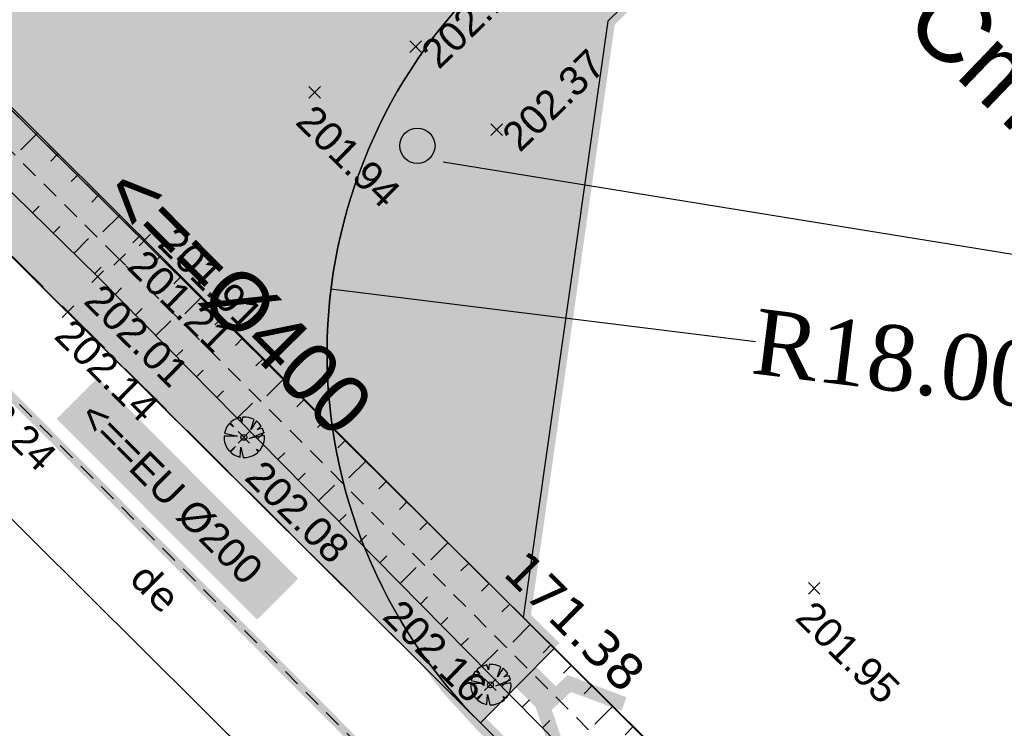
# Model space of a CAD drawing. Extents: x 1616800 to 1632437, y 2248456 to 2251974.
# Tile 48 of 256: x 1617533 to 1617567, y 2251559 to 2251583. Entities that reach past the tile are written whole.
import ezdxf
from ezdxf.enums import TextEntityAlignment as Align

# ---------------------------------------------------------------- set-up
doc = ezdxf.new("R2010")
doc.units = 0
doc.header["$LTSCALE"] = 2
doc.header["$PDMODE"] = 3
doc.header["$PDSIZE"] = 0.2
for name, pattern in [('AXES', [50.8, 31.75, -6.35, 6.35, -6.35]), ('CACHE2', [4.7625, 3.175, -1.5875]), ('CHEMIN', [1.5, 1, -0.5]), ('CONTINU', [0]), ('FOSSE', [0.5, 0.3, -0.2])]:
    doc.linetypes.add(name, pattern=pattern)
doc.layers.get('0').update_dxf_attribs({"linetype": 'CONTINUOUS'})
doc.layers.get('Defpoints').update_dxf_attribs({"linetype": 'CONTINUOUS'})
doc.layers.add('-1-PAP-SURFACES-VOIRIE', color=1, linetype='CONTINUOUS', plot=False)
for name, color, linetype in [('01-PAP- BORDURE AGGLOS', 30, 'CONTINUOUS'), ('01-PAP- BORDURE CAN CS1 ET PANNEAU SIGNAL', 5, 'CONTINUOUS'), ('01-PAP- BORDURE T2', 1, 'CONTINUOUS'), ('01-PAP- NIVELLEMENT', 7, 'CONTINUOUS'), ('01-PAP- REVET EV', 93, 'CONTINUOUS'), ('01-PAP- REVET VOIE', 253, 'CONTINUOUS'), ('01-PAP-COTATION', 5, 'CONTINUOUS'), ('01-PAP-FILAIRE VOIE', 7, 'CONTINUOUS'), ('01-PAP-MARQUAGE AU SOL', 255, 'CONTINUOUS'), ('02-PAP-EP PROJET', 3, 'CONTINUOUS'), ('02-PAP-EP TEXTE POUR 2000°', 3, 'CONTINUOUS'), ('03-PAP-EU PROJET CANA', 1, 'CONTINUOUS'), ('06-PAP AEP PROJET', 5, 'CONTINUOUS'), ('X-PAP-PL_1_PROFILS_Bordure_T2', 4, 'CONTINUOUS'), ('X-PTS TOPO-TEXTE TOPOALT', 8, 'CONTINUOUS'), ('X-PTS TOPO-TOPOPOINT', 8, 'CONTINUOUS'), ('Y - FDP TOPO-COTATION', 8, 'CONTINUOUS'), ('Y - FDP TOPO-LIMITES_ 09119', 8, 'CONTINUOUS'), ('Y - FDP TOPO-LIMITES_03308', 8, 'CONTINU'), ('Y - FDP TOPO-LIMITES_97191', 8, 'CONTINU'), ('Y - FDP TOPO-LOT COTATION', 8, 'CONTINUOUS'), ('Y-FDP TOPO-TOP_AXE_FOSSE', 8, 'CONTINUOUS'), ('Y-FDP TOPO-TOP_BARBULE', 8, 'CONTINUOUS'), ('Y-FDP TOPO-TOP_TALUS', 8, 'CONTINUOUS'), ('Y-FDP TOPO-TOP_VEGETATION_symb', 8, 'CONTINUOUS'), ('Y-FDP TOPO-TOP_VOIRIE', 8, 'CHEMIN'), ('Y-RESEAU EXISTANT FDP-TOP_VANNE_RESEAU', 36, 'CONTINUOUS'), ('Y-RESEAU EXISTANT FDP-TOP_VANNE_SYMB', 36, 'CONTINUOUS'), ('ZZ- PAP ALT PTS PROJET', 7, 'CONTINUOUS'), ('ZZ-TopoCod', 5, 'CONTINUOUS')]:
    doc.layers.add(name, color=color, linetype=linetype)
doc.styles.add('Arial 2.0', font='arial.ttf', dxfattribs={"width": 0.99, "height": 0.4})
doc.styles.get("Standard").update_dxf_attribs({"font": 'arial.ttf'})
doc.styles.add('TIME', font='times.ttf')
doc.styles.add('Verdana 2.0', font='verdana.ttf', dxfattribs={"width": 0.99, "height": 2})
doc.linetypes.add('EAUX_USÉES', pattern='A,20,-1,["EU",Standard,S=1,R=0,X=0,Y=-0.5],-2.5', length=23.5)
doc.dimstyles.new('Cotes plan', dxfattribs={"dimscale": 1.5, "dimtxt": 2, "dimasz": 0.18, "dimexe": 0, "dimexo": 0.0625, "dimgap": 0.09, "dimtad": 0, "dimdec": 1, "dimzin": 12, "dimdsep": 46, "dimtxsty": 'TIME', "dimblk": 'NONE', "dimcen": 0, "dimse1": 1, "dimse2": 1, "dimaunit": 2, "dimadec": 0, "dimazin": 3, "dimtfac": 1, "dimtdec": 1, "dimtofl": 0, "dimtmove": 0, "dimatfit": 3, "dimldrblk": 'NONE', "dimfxl": 1, "dimtolj": 1, "dimtzin": 0, "dimlwd": -1, "dimarcsym": 0})

# ---------------------------------------------------------------- blocks, each defined once
blk = doc.blocks.new('TCPOINT')
at = {"color": 0}
blk.add_point((0, 0), dxfattribs=at)
at = {"layer": 'X-PTS TOPO-TEXTE TOPOALT'}
blk.add_attdef('ALT', text='', height=0.75, dxfattribs=at).set_placement((0.25, -0.25), align=Align.TOP_LEFT)
blk = doc.blocks.new('TCPOINT_2')
at = {"color": 0}
blk.add_point((0, 0), dxfattribs=at)
at = {"layer": 'X-PTS TOPO-TEXTE TOPOALT'}
blk.add_attdef('ALT', (0.25, 0.25), '', height=0.75, dxfattribs=at)
blk = doc.blocks.new('arbre1')
at = {"linetype": 'CONTINU'}
for p, q in [((-0.125, 0.682), (-0.294, 0.631)), ((-0.075, 0.513), (-0.125, 0.682)), ((-0.049, 0.699), (-0.075, 0.513)), ((0.044, 0.701), (-0.049, 0.699)), ((0.075, 0.702), (0.044, 0.701)), ((0.153, 0.688), (0.075, 0.702)), ((0.293, 0.645), (0.153, 0.688)), ((-0.597, 0.345), (-0.626, 0.283)), ((-0.537, 0.44), (-0.597, 0.345)), ((-0.522, 0.455), (-0.537, 0.44)), ((-0.507, 0.471), (-0.522, 0.455)), ((-0.365, 0.366), (-0.507, 0.471)), ((-0.462, 0.519), (-0.477, 0.503)), ((-0.477, 0.503), (-0.365, 0.366)), ((-0.447, 0.535), (-0.462, 0.519)), ((-0.356, 0.599), (-0.447, 0.535)), ((-0.294, 0.631), (-0.356, 0.599)), ((0.24, 0.273), (0.356, 0.616)), ((0.434, 0.571), (0.24, 0.273)), ((0.356, 0.616), (0.293, 0.645)), ((0.482, 0.526), (0.434, 0.571)), ((0.457, 0.278), (0.593, 0.39)), ((0.498, 0.511), (0.482, 0.526)), ((0.513, 0.496), (0.498, 0.511)), ((0.498, 0.511), (0.498, 0.511)), ((0.529, 0.481), (0.513, 0.496)), ((0.593, 0.39), (0.529, 0.481)), ((-0.218, 0.045), (-0.682, 0.034)), ((-0.682, 0.034), (-0.68, -0.059)), ((-0.626, 0.283), (-0.669, 0.142)), ((-0.669, 0.142), (-0.218, 0.045)), ((0.186, -0.038), (0.691, 0.175)), ((0.709, 0.067), (0.186, -0.038)), ((0.642, 0.313), (0.457, 0.278)), ((0.691, 0.175), (0.642, 0.313)), ((0.712, -0.025), (0.709, 0.067)), ((-0.68, -0.059), (-0.679, -0.09)), ((-0.679, -0.09), (-0.662, -0.167)), ((-0.662, -0.167), (-0.612, -0.305)), ((-0.612, -0.305), (-0.58, -0.366)), ((-0.484, -0.488), (-0.287, -0.313)), ((-0.287, -0.313), (-0.452, -0.518)), ((-0.123, -0.68), (-0.101, -0.339)), ((-0.101, -0.339), (-0.015, -0.693)), ((0.567, -0.431), (0.626, -0.337)), ((0.626, -0.337), (0.656, -0.274)), ((0.656, -0.274), (0.699, -0.134)), ((0.699, -0.134), (0.712, -0.056)), ((0.712, -0.056), (0.712, -0.025)), ((-0.58, -0.366), (-0.516, -0.457)), ((-0.516, -0.457), (-0.5, -0.472)), ((-0.5, -0.472), (-0.484, -0.488)), ((-0.452, -0.518), (-0.436, -0.533)), ((-0.436, -0.533), (-0.421, -0.548)), ((-0.421, -0.548), (-0.326, -0.607)), ((-0.326, -0.607), (-0.264, -0.637)), ((-0.264, -0.637), (-0.123, -0.68)), ((0.109, -0.69), (0.186, -0.672)), ((0.186, -0.672), (0.324, -0.623)), ((0.324, -0.623), (0.385, -0.59)), ((0.385, -0.59), (0.476, -0.526)), ((0.506, -0.494), (0.442, -0.403)), ((0.442, -0.403), (0.537, -0.463)), ((0.476, -0.526), (0.491, -0.51)), ((0.491, -0.51), (0.506, -0.494)), ((0.537, -0.463), (0.552, -0.447)), ((0.552, -0.447), (0.567, -0.431)), ((-0.015, -0.693), (0.078, -0.691)), ((0.078, -0.691), (0.109, -0.69))]:
    blk.add_line(p, q, dxfattribs=at)
blk.add_circle((0, 0), 0.1, dxfattribs=at)
blk = doc.blocks.new('*D136')
at = {"layer": '01-PAP-COTATION', "color": 0, "transparency": 16777216}
blk.add_line((1617558.432, 2251572.25), (1617543.783, 2251574.063), dxfattribs=at)
at = {"layer": 'Defpoints', "color": 0, "transparency": 16777216}
for p in [(1617561.647, 2251571.852), (1617579.51, 2251569.642)]:
    blk.add_point(p, dxfattribs=at)
at = {"layer": '01-PAP-COTATION', "color": 0, "transparency": 16777216, "insert": (1617563.288, 2251571.649), "char_height": 2.25, "attachment_point": 5, "rotation": 352.9451, "style": 'TIME'}
blk.add_mtext('\\A1;R18.00', dxfattribs=at)
blk = doc.blocks.new('_None')
blk = doc.blocks.new('PAP PROJET NIV')
at = {"color": 0}
blk.add_point((0, 0), dxfattribs=at)
at = {"layer": 'ZZ- PAP ALT PTS PROJET', "style": 'Arial 2.0', "width": 0.99}
blk.add_attdef('ALT', text='', height=0.4, dxfattribs=at).set_placement((0.1, -0.1), align=Align.TOP_LEFT)
at = {"layer": 'ZZ-TopoCod', "style": 'Arial 2.0', "width": 0.99}
blk.add_attdef('COD', text='', height=0.12, dxfattribs=at).set_placement((-0.1, 0), align=Align.MIDDLE_RIGHT)
blk = doc.blocks.new('PANNEAU DE POLICE')
h = blk.add_hatch(color=7)
h.dxf.hatch_style = 1
edge = h.paths.add_edge_path()
edge.add_arc((1617538.125, 2251587.463), 0.609, 0, 360)
at = {"color": 7, "const_width": 0.5, "flags": 128}
blk.add_lwpolyline([(1617537.502, 2251589.667), (1617540.452, 2251586.451)], dxfattribs=at)
at = {"color": 7}
blk.add_circle((1617538.125, 2251587.463), 0.609, dxfattribs=at)

msp = doc.modelspace()

# ---------------------------------------------------------------- hatches: boundary and pattern name
at = {"layer": '01-PAP- REVET EV'}
h = msp.add_hatch(color=256, dxfattribs=at)
h.dxf.hatch_style = 1
edge = h.paths.add_edge_path()
edge.add_line((1617637.9197, 2251665.7828), (1617659.75, 2251667.3524))
edge.add_line((1617659.75, 2251667.3524), (1617662.9857, 2251665.0006))
edge.add_line((1617662.9857, 2251665.0006), (1617666.1695, 2251669.3811))
edge.add_arc((1617651.5175, 2251645.5207), 28, 58.44705, 134.27861)
edge.add_line((1617631.9693, 2251665.5674), (1617597.5412, 2251631.9955))
edge.add_line((1617597.5412, 2251631.9955), (1617592.4761, 2251622.8662))
edge.add_line((1617592.4761, 2251622.8662), (1617566.7018, 2251597.7329))
edge.add_line((1617566.7018, 2251597.7329), (1617557.4478, 2251592.8993))
edge.add_line((1617557.4478, 2251592.8993), (1617549.08, 2251584.7395))
edge.add_arc((1617561.6466, 2251571.8523), 18, 134.27861, 225.09375)
edge.add_line((1617548.9396, 2251559.1036), (1617551.4915, 2251561.6789))
edge.add_line((1617551.4915, 2251561.6789), (1617550.4163, 2251562.7443))
edge.add_line((1617550.4163, 2251562.7443), (1617553.3352, 2251583.3019))
edge.add_line((1617553.3352, 2251583.3019), (1617637.9197, 2251665.7828))
at = {"layer": '01-PAP- REVET VOIE'}
h = msp.add_hatch(color=256, dxfattribs=at)
h.dxf.hatch_style = 1
edge = h.paths.add_edge_path()
edge.add_line((1617518.4701, 2251589.3779), (1617548.9396, 2251559.1036))
edge.add_arc((1617561.6466, 2251571.8523), 18, 134.27861, 225.09375, ccw=False)
edge.add_line((1617549.08, 2251584.7395), (1617566.9993, 2251602.2132))
edge.add_line((1617566.9993, 2251602.2132), (1617574.1589, 2251609.1947))
edge.add_line((1617574.1589, 2251609.1947), (1617587.046, 2251621.7614))
edge.add_line((1617587.046, 2251621.7614), (1617599.9332, 2251634.328))
edge.add_line((1617599.9332, 2251634.328), (1617607.0927, 2251641.3095))
edge.add_line((1617607.0927, 2251641.3095), (1617631.9693, 2251665.5674))
edge.add_arc((1617651.5175, 2251645.5207), 28, 58.44705, 134.27861, ccw=False)
edge.add_arc((1617651.5175, 2251645.5207), 28, 53.98951, 58.44705, ccw=False)
edge.add_line((1617667.9796, 2251668.1702), (1617669.5974, 2251666.9943))
edge.add_line((1617669.5974, 2251666.9943), (1617686.8888, 2251654.4266))
edge.add_arc((1617722.1648, 2251702.9612), 60, 233.989513, 247.742856)
edge.add_line((1617699.4389, 2251647.4316), (1617761.9814, 2251621.8357))
edge.add_arc((1617784.7073, 2251677.3653), 60, 247.742856, 257.468045)
edge.add_line((1617771.6882, 2251618.7947), (1617790.3598, 2251614.6444))
edge.add_arc((1617785.3692, 2251592.1924), 23, 59.33679, 77.46804, ccw=False)
edge.add_line((1617797.099, 2251611.9765), (1617950.1255, 2251521.2489))
edge.add_arc((1617986.0799, 2251581.8916), 70.5, 239.336785, 245.06299)
edge.add_line((1617956.3555, 2251517.9641), (1617990.5682, 2251502.0563))
edge.add_arc((1617979.9462, 2251480.5263), 24.0076, -43.3207, 63.74015, ccw=False)
edge.add_line((1617997.4124, 2251464.0551), (1617896.6428, 2251357.2328))
edge.add_line((1617896.6428, 2251357.2328), (1617841.0847, 2251299.8193))
edge.add_arc((1617828.0846, 2251312.4528), 18.1276, 226.78814, 315.81935, ccw=False)
edge.add_line((1617815.6727, 2251299.241), (1617845.7894, 2251269.0699))
edge.add_arc((1617858.4751, 2251281.8399), 18, 135.94089, 225.18966, ccw=False)
edge.add_line((1617845.5399, 2251294.3571), (1617901.7042, 2251352.397))
edge.add_line((1617901.7042, 2251352.397), (1618002.5043, 2251459.2517))
edge.add_arc((1617979.9481, 2251480.5257), 31.0059, 316.6756, 424.04236)
edge.add_line((1617993.5196, 2251508.4037), (1617959.3069, 2251524.3115))
edge.add_arc((1617986.0799, 2251581.8916), 63.5, 239.336785, 245.06299, ccw=False)
edge.add_line((1617953.6954, 2251527.2701), (1617941.7384, 2251534.3593))
edge.add_line((1617941.7384, 2251534.3593), (1617933.1366, 2251539.4592))
edge.add_line((1617933.1366, 2251539.4592), (1617917.6534, 2251548.639))
edge.add_line((1617917.6534, 2251548.639), (1617902.1702, 2251557.8189))
edge.add_line((1617902.1702, 2251557.8189), (1617893.5684, 2251562.9188))
edge.add_line((1617893.5684, 2251562.9188), (1617862.6019, 2251581.2785))
edge.add_line((1617862.6019, 2251581.2785), (1617854.0001, 2251586.3784))
edge.add_line((1617854.0001, 2251586.3784), (1617838.5168, 2251595.5582))
edge.add_line((1617838.5168, 2251595.5582), (1617823.0336, 2251604.738))
edge.add_line((1617823.0336, 2251604.738), (1617814.4318, 2251609.8379))
edge.add_line((1617814.4318, 2251609.8379), (1617800.6689, 2251617.9978))
edge.add_arc((1617785.3692, 2251592.1924), 30, 59.33679, 77.46804)
edge.add_line((1617791.8787, 2251621.4777), (1617773.2071, 2251625.628))
edge.add_arc((1617784.7073, 2251677.3653), 53, 247.74286, 257.46804, ccw=False)
edge.add_line((1617764.6328, 2251628.3141), (1617702.0903, 2251653.91))
edge.add_arc((1617722.1648, 2251702.9612), 53, 233.98951, 247.74286, ccw=False)
edge.add_line((1617691.0043, 2251660.089), (1617673.713, 2251672.6567))
edge.add_line((1617673.713, 2251672.6567), (1617672.0952, 2251673.8326))
edge.add_arc((1617651.5175, 2251645.5207), 35, 53.98951, 67.27562)
edge.add_arc((1617651.5175, 2251645.5207), 35, 67.27562, 134.27861)
edge.add_line((1617627.0823, 2251670.5791), (1617543.7064, 2251589.2767))
edge.add_arc((1617531.1397, 2251602.1639), 18, 280.7213, 314.27861, ccw=False)
edge.add_arc((1617531.1397, 2251602.1639), 18, 225.26192, 280.7213, ccw=False)

# ---------------------------------------------------------------- linework, layer by layer
at = {"layer": '-1-PAP-SURFACES-VOIRIE', "flags": 128}
msp.add_lwpolyline([(1617691.0043, 2251660.089), (1617673.713, 2251672.6567), (1617672.0952, 2251673.8326, 0.0580366), (1617665.0379, 2251677.8038, 0.3009801), (1617627.0823, 2251670.5791), (1617543.7064, 2251589.2767, -0.1474768), (1617534.4883, 2251584.4781, -0.2468239), (1617518.4701, 2251589.3779), (1617548.9396, 2251559.1036, -0.4183867), (1617549.08, 2251584.7395), (1617566.9993, 2251602.2132), (1617574.1589, 2251609.1947), (1617587.046, 2251621.7614), (1617599.9332, 2251634.328), (1617607.0927, 2251641.3095), (1617631.9693, 2251665.5674, -0.3435057), (1617666.1695, 2251669.3811, -0.0194521), (1617667.9796, 2251668.1702), (1617669.5974, 2251666.9943), (1617686.8888, 2251654.4266, 0.0600824)], format="xyb", dxfattribs=at)
at = {"layer": '01-PAP- BORDURE AGGLOS', "linetype": 'CACHE2', "ltscale": 0.5, "const_width": 0.5, "flags": 128}
msp.add_lwpolyline([(1617659.75, 2251667.3524), (1617637.9197, 2251665.7828), (1617553.3352, 2251583.3019), (1617550.4163, 2251562.7443), (1617551.4915, 2251561.6789)], dxfattribs=at)
at = {"layer": '01-PAP- BORDURE CAN CS1 ET PANNEAU SIGNAL', "color": 7, "flags": 128}
msp.add_lwpolyline([(1617547.6481, 2251578.4491), (1617571.9157, 2251574.5179)], dxfattribs=at)
at = {"layer": '01-PAP- BORDURE T2', "const_width": 0.5, "flags": 128}
msp.add_lwpolyline([(1617997.4124, 2251464.0551, 0.5116867), (1617990.0734, 2251502.2864), (1617956.3555, 2251517.9641, -0.0249905), (1617950.1255, 2251521.2489), (1617797.099, 2251611.9765, 0.079278), (1617790.3598, 2251614.6444), (1617771.6882, 2251618.7947, -0.0424596), (1617761.9814, 2251621.8357), (1617699.4389, 2251647.4316, -0.0600824), (1617686.8888, 2251654.4266), (1617667.9796, 2251668.1702, 0.3653994), (1617631.9693, 2251665.5674), (1617597.5412, 2251631.9955), (1617592.4761, 2251622.8662), (1617566.7018, 2251597.7329), (1617557.4478, 2251592.8993), (1617549.08, 2251584.7395, 0.4183867), (1617548.9396, 2251559.1036), (1617552.39, 2251555.6645)], format="xyb", dxfattribs=at)
at = {"layer": '01-PAP-FILAIRE VOIE'}
for p, q in [((1617518.4354, 2251589.4124), (1617548.9396, 2251559.1036)), ((1617551.4915, 2251561.6789), (1617550.4163, 2251562.7443)), ((1617548.9396, 2251559.1036), (1617551.4915, 2251561.6789))]:
    msp.add_line(p, q, dxfattribs=at)
at = {"layer": '01-PAP-FILAIRE VOIE', "flags": 128}
msp.add_lwpolyline([(1617790.3598, 2251614.6444), (1617771.6882, 2251618.7947, -0.0424596), (1617761.9814, 2251621.8357), (1617699.4389, 2251647.4316, -0.0600824), (1617686.8888, 2251654.4266), (1617667.9796, 2251668.1702, 0.3653994), (1617631.9693, 2251665.5674), (1617549.08, 2251584.7395, 0.4183867), (1617548.9396, 2251559.1036), (1617552.39, 2251555.6645)], format="xyb", dxfattribs=at)
at = {"layer": '01-PAP-FILAIRE VOIE'}
for points in [[(1617553.3352, 2251583.3019), (1617637.9197, 2251665.7828)], [(1617553.3352, 2251583.3019), (1617550.4163, 2251562.7443)]]:
    msp.add_lwpolyline(points, dxfattribs=at)
at = {"layer": '01-PAP-MARQUAGE AU SOL', "linetype": 'CACHE2', "ltscale": 2, "const_width": 0.4}
msp.add_lwpolyline([(1617533.5257, 2251574.4607), (1617629.5258, 2251668.0733, -0.3653994), (1617670.0374, 2251671.0014), (1617688.9466, 2251657.2578, 0.0600824), (1617700.7646, 2251650.6708), (1617763.3071, 2251625.0749, 0.0424596), (1617772.4477, 2251622.2114), (1617791.1193, 2251618.061, -0.079278), (1617798.884, 2251614.9872), (1617951.9105, 2251524.2595, 0.0249905), (1617957.8312, 2251521.1378), (1617991.549, 2251505.4601, -0.5116867), (1617999.9583, 2251461.6534), (1617899.1735, 2251354.8149), (1617830.7647, 2251284.1216)], format="xyb", dxfattribs=at)
at = {"layer": '01-PAP-MARQUAGE AU SOL', "const_width": 1, "flags": 128}
msp.add_lwpolyline([(1617525.6929, 2251584.2091), (1617534.0896, 2251575.781)], dxfattribs=at)
at = {"layer": '02-PAP-EP PROJET', "linetype": 'AXES', "lineweight": -3, "ltscale": 0.02, "const_width": 1, "flags": 128}
msp.add_lwpolyline([(1617516.6501, 2251594.4527), (1617551.3375, 2251559.8621)], dxfattribs=at)
at = {"layer": '02-PAP-EP PROJET', "linetype": 'CONTINU', "lineweight": -3, "ltscale": 0.02, "const_width": 0.5, "elevation": 0.1971, "flags": 128}
msp.add_lwpolyline([(1617553.8921, 2251559.7558), (1617552.0026, 2251560.4654), (1617551.115, 2251559.6231), (1617551.7617, 2251557.7024)], dxfattribs=at)
at = {"layer": '03-PAP-EU PROJET CANA', "const_width": 1, "flags": 128}
msp.add_lwpolyline([(1617531.3276, 2251571.8269), (1617533.4917, 2251585.4251), (1617623.7186, 2251673.4149)], dxfattribs=at)
at = {"layer": '06-PAP AEP PROJET', "linetype": 'CACHE2', "ltscale": 0.2, "const_width": 0.6, "flags": 128}
msp.add_lwpolyline([(1618005.5158, 2251460.6987), (1617998.3116, 2251467.8999), (1618001.4863, 2251475.9096), (1618001.2697, 2251485.4909), (1617993.3579, 2251498.6457), (1617955.0259, 2251516.6336), (1617879.7653, 2251561.3184), (1617795.2148, 2251610.4879), (1617762.2101, 2251619.0887), (1617692.3193, 2251648.854), (1617647.2416, 2251682.3907), (1617632.2073, 2251677.12), (1617598.5584, 2251645.4014), (1617563.4938, 2251610.5021), (1617531.3419, 2251578.7904), (1617529.9013, 2251571.7526)], dxfattribs=at)
at = {"layer": 'X-PAP-PL_1_PROFILS_Bordure_T2'}
msp.add_polyline3d([(1617546.7085, 2251582.427, 202.1499), (1617546.7085, 2251582.427, 202.0399), (1617546.8133, 2251582.3196, 202.0399), (1617546.8133, 2251582.3196, 202.2899)], dxfattribs=at)
at = {"layer": 'Y - FDP TOPO-LIMITES_ 09119', "flags": 128}
for points in [[(1617544.2252, 2251699.1484), (1617490.1496, 2251644.922), (1617490.5111, 2251622.1059), (1617612.2487, 2251501.4729), (1617679.738, 2251574.4653)], [(1617612.2487, 2251501.4729), (1617605.2296, 2251508.4284), (1617490.5111, 2251622.1059), (1617490.1496, 2251644.922), (1617544.2252, 2251699.1484), (1617679.738, 2251574.4653)]]:
    msp.add_lwpolyline(points, close=True, dxfattribs=at)
at = {"layer": 'Y - FDP TOPO-LIMITES_03308'}
msp.add_line((1617539.8567, 2251559.0901), (1617648.1628, 2251451.48), dxfattribs=at)
at = {"layer": 'Y - FDP TOPO-LIMITES_97191', "linetype": 'CONTINU', "flags": 128}
msp.add_lwpolyline([(1617455.1106, 2251616.946), (1617462.9141, 2251624.6471), (1617473.1213, 2251625.3965), (1617648.1628, 2251451.48), (1617642.7076, 2251446.1093), (1617585.9955, 2251502.6016), (1617534.8772, 2251553.5218), (1617513.5549, 2251574.7615), (1617475.758, 2251612.4119), (1617470.8907, 2251617.2604), (1617455.1106, 2251616.946)], close=True, dxfattribs=at)
at = {"layer": 'Y-FDP TOPO-TOP_AXE_FOSSE', "linetype": 'FOSSE', "flags": 128}
msp.add_lwpolyline([(1617620.9668, 2251491.3994), (1617604.4564, 2251507.8883), (1617587.7639, 2251524.3656), (1617571.3546, 2251540.4827), (1617554.0997, 2251557.4373), (1617536.4872, 2251575.0837), (1617518.7291, 2251592.7953), (1617502.0493, 2251609.3605), (1617490.3598, 2251620.766)], dxfattribs=at)
at = {"layer": 'Y-FDP TOPO-TOP_BARBULE'}
for p, q in [((1617533.6593, 2251579.4409), (1617533.0832, 2251578.8629)), ((1617534.3676, 2251578.735), (1617534.1115, 2251578.478)), ((1617535.0759, 2251578.029), (1617534.8197, 2251577.772)), ((1617535.7841, 2251577.3231), (1617535.5279, 2251577.066)), ((1617533.4851, 2251576.6911), (1617533.7141, 2251576.925)), ((1617536.4924, 2251576.6171), (1617535.9156, 2251576.0384)), ((1617534.1995, 2251575.9914), (1617534.4264, 2251576.2231)), ((1617534.9138, 2251575.2916), (1617535.4197, 2251575.8081)), ((1617537.2007, 2251575.9112), (1617536.9443, 2251575.6539)), ((1617537.909, 2251575.2053), (1617537.652, 2251574.9474)), ((1617535.6282, 2251574.5919), (1617535.851, 2251574.8192)), ((1617538.6173, 2251574.4993), (1617538.3596, 2251574.2409)), ((1617536.3323, 2251573.8818), (1617536.5598, 2251574.1062)), ((1617539.3256, 2251573.7934), (1617538.7445, 2251573.2104)), ((1617537.0347, 2251573.17), (1617537.2635, 2251573.3957)), ((1617540.0339, 2251573.0875), (1617539.775, 2251572.8278)), ((1617537.7371, 2251572.4581), (1617538.255, 2251572.9692)), ((1617540.7421, 2251572.3816), (1617540.4827, 2251572.1212)), ((1617538.4395, 2251571.7463), (1617538.671, 2251571.9748)), ((1617541.4504, 2251571.6756), (1617541.1903, 2251571.4147)), ((1617539.1418, 2251571.0345), (1617539.3747, 2251571.2643)), ((1617542.1587, 2251570.9697), (1617541.5721, 2251570.3811)), ((1617539.8442, 2251570.3227), (1617540.0785, 2251570.5539)), ((1617540.5466, 2251569.6109), (1617541.0767, 2251570.134)), ((1617542.867, 2251570.2638), (1617542.6057, 2251570.0016)), ((1617543.5753, 2251569.5579), (1617543.3134, 2251569.295)), ((1617541.249, 2251568.8991), (1617541.4859, 2251569.1329)), ((1617544.2836, 2251568.8519), (1617544.021, 2251568.5885)), ((1617541.9514, 2251568.1873), (1617542.1897, 2251568.4225)), ((1617544.9919, 2251568.146), (1617544.3997, 2251567.5518)), ((1617542.6538, 2251567.4755), (1617542.8934, 2251567.712)), ((1617543.3561, 2251566.7637), (1617543.8984, 2251567.2988)), ((1617545.7002, 2251567.4401), (1617545.4364, 2251567.1754)), ((1617546.4085, 2251566.7342), (1617546.1441, 2251566.4688)), ((1617544.0585, 2251566.0519), (1617544.3009, 2251566.291)), ((1617547.1168, 2251566.0282), (1617546.8517, 2251565.7623)), ((1617544.7609, 2251565.3401), (1617545.0046, 2251565.5806)), ((1617547.8251, 2251565.3223), (1617547.2273, 2251564.7225)), ((1617545.4633, 2251564.6283), (1617545.7084, 2251564.8701)), ((1617548.5334, 2251564.6164), (1617548.2671, 2251564.3492)), ((1617546.1657, 2251563.9165), (1617546.7201, 2251564.4636)), ((1617549.2417, 2251563.9105), (1617548.9748, 2251563.6427)), ((1617546.8681, 2251563.2047), (1617547.1158, 2251563.4492)), ((1617549.95, 2251563.2045), (1617549.6824, 2251562.9361)), ((1617547.5704, 2251562.4929), (1617547.8196, 2251562.7387)), ((1617550.6583, 2251562.4986), (1617550.0549, 2251561.8932)), ((1617548.2728, 2251561.781), (1617548.5233, 2251562.0282)), ((1617548.9752, 2251561.0692), (1617549.5418, 2251561.6284)), ((1617551.3666, 2251561.7927), (1617551.0978, 2251561.523)), ((1617552.0749, 2251561.0868), (1617551.8054, 2251560.8165)), ((1617549.6776, 2251560.3574), (1617549.9308, 2251560.6073)), ((1617552.7831, 2251560.3808), (1617552.5131, 2251560.1099)), ((1617550.38, 2251559.6456), (1617550.6345, 2251559.8968)), ((1617553.4914, 2251559.6749), (1617552.8825, 2251559.0639)), ((1617551.0823, 2251558.9338), (1617551.3382, 2251559.1863)), ((1617554.1997, 2251558.969), (1617553.9285, 2251558.6968))]:
    msp.add_line(p, q, dxfattribs=at)
at = {"layer": 'Y-FDP TOPO-TOP_TALUS', "linetype": 'Continuous', "flags": 128}
for points in [[(1617621.6087, 2251492.0285), (1617605.2296, 2251508.4284), (1617588.568, 2251525.0284), (1617572.0439, 2251541.2944), (1617554.9677, 2251558.2036), (1617537.3594, 2251575.753), (1617519.5963, 2251593.4576), (1617502.831, 2251610.1025), (1617490.5111, 2251622.1059)], [(1617620.0193, 2251490.6937), (1617603.6215, 2251507.0047), (1617586.848, 2251523.6077), (1617570.449, 2251539.7627), (1617553.2791, 2251556.7076), (1617535.7286, 2251574.4936), (1617517.8043, 2251592.0504), (1617501.3056, 2251608.4962), (1617488.853, 2251620.8006)]]:
    msp.add_lwpolyline(points, dxfattribs=at)
at = {"layer": 'Y-FDP TOPO-TOP_VOIRIE', "linetype": 'CHEMIN', "flags": 128}
msp.add_lwpolyline([(1617618.7911, 2251489.3722), (1617602.275, 2251506.0351), (1617585.7484, 2251522.5021), (1617569.3154, 2251538.7814), (1617552.39, 2251555.6645), (1617534.7083, 2251573.2884), (1617516.9504, 2251590.892), (1617500.399, 2251607.3822), (1617484.9516, 2251622.7088), (1617481.2516, 2251626.8765), (1617480.6249, 2251627.7013, -0.0747472), (1617478.5257, 2251631.5395, -0.0959879), (1617477.9815, 2251634.9149, -0.0389197), (1617478.4437, 2251639.1266, -0.0394176), (1617479.5431, 2251643.1631, -0.0580442), (1617480.7215, 2251645.5375, -0.0416995), (1617482.98, 2251648.4477), (1617482.98, 2251648.4477), (1617500.9861, 2251666.2722), (1617518.5683, 2251683.4499), (1617522.7322, 2251687.5653)], format="xyb", dxfattribs=at)
at = {"layer": 'Y-RESEAU EXISTANT FDP-TOP_VANNE_RESEAU', "linetype": 'FOSSE', "flags": 128}
msp.add_lwpolyline([(1617531.6211, 2251571.5026), (1617583.5637, 2251519.3694)], dxfattribs=at)
at = {"layer": 'Y-RESEAU EXISTANT FDP-TOP_VANNE_SYMB', "linetype": 'EAUX_USÉES', "const_width": 0.3, "elevation": 210.825, "flags": 128}
msp.add_lwpolyline([(1617522.2843, 2251563.3865), (1617531.3582, 2251571.7683), (1617583.8198, 2251519.0939), (1617638.5872, 2251464.2624), (1617651.8828, 2251453.2057), (1617638.3031, 2251439.739)], dxfattribs=at)

# ---------------------------------------------------------------- block references
at = {"layer": '01-PAP- BORDURE CAN CS1 ET PANNEAU SIGNAL', "rotation": 177.5082950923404}
msp.add_blockref('PANNEAU DE POLICE', (3331442.7451, 4430715.5894), dxfattribs=at)
at = {"layer": '01-PAP- NIVELLEMENT'}
ref = msp.add_blockref('PAP PROJET NIV', (1617546.7085, 2251582.427, 202.1499), dxfattribs=at)
ref.add_attrib('ALT', '202.15', dxfattribs={"layer": 'ZZ- PAP ALT PTS PROJET', "height": 1, "rotation": 44.27861, "style": 'Arial 2.0', "width": 0.99}).set_placement((1617546.8085, 2251582.327, 202.1499), align=Align.TOP_LEFT)
ref = msp.add_blockref('PAP PROJET NIV', (1617549.5011, 2251579.5632, 202.3669), dxfattribs=at)
ref.add_attrib('ALT', '202.37', dxfattribs={"layer": 'ZZ- PAP ALT PTS PROJET', "height": 1, "rotation": 44.27861, "style": 'Arial 2.0', "width": 0.99}).set_placement((1617549.6011, 2251579.4632, 202.3669), align=Align.TOP_LEFT)
at = {"layer": 'X-PTS TOPO-TOPOPOINT'}
ref = msp.add_blockref('TCPOINT', (1617543.2156, 2251580.853, 201.94), dxfattribs=dict(at, rotation=315.424637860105))
ref.add_attrib('ALT', '201.94', dxfattribs={"layer": 'X-PTS TOPO-TEXTE TOPOALT', "height": 1, "rotation": 315.42464}).set_placement((1617543.2182, 2251580.4995, 201.94), align=Align.TOP_LEFT)
ref = msp.add_blockref('TCPOINT', (1617537.3611, 2251575.753, 201.91), dxfattribs=dict(at, rotation=315.424638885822))
ref.add_attrib('ALT', '201.91', dxfattribs={"layer": 'X-PTS TOPO-TEXTE TOPOALT', "height": 1, "rotation": 315.42464}).set_placement((1617538.4565, 2251576.2854, 201.91), align=Align.TOP_LEFT)
ref = msp.add_blockref('TCPOINT', (1617536.4889, 2251575.0838, 201.21), dxfattribs=dict(at, rotation=315.4246390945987))
ref.add_attrib('ALT', '201.21', dxfattribs={"layer": 'X-PTS TOPO-TEXTE TOPOALT', "height": 1, "rotation": 315.42464}).set_placement((1617537.4037, 2251575.5063, 201.21), align=Align.TOP_LEFT)
ref = msp.add_blockref('TCPOINT_2', (1617535.7303, 2251574.4936, 202.01), dxfattribs=dict(at, rotation=315.4246391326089))
ref.add_attrib('ALT', '202.01', (1617535.2065, 2251573.6058, 202.01), dxfattribs={"layer": 'X-PTS TOPO-TEXTE TOPOALT', "height": 1, "rotation": 315.42464})
ref = msp.add_blockref('TCPOINT_2', (1617534.71, 2251573.2884, 202.14), dxfattribs=dict(at, rotation=315.4246393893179))
ref.add_attrib('ALT', '202.14', (1617534.1862, 2251572.4007, 202.14), dxfattribs={"layer": 'X-PTS TOPO-TEXTE TOPOALT', "height": 1, "rotation": 315.42464})
ref = msp.add_blockref('TCPOINT', (1617531.3581, 2251571.7683, 202.24), dxfattribs=dict(at, rotation=315.4246400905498))
ref.add_attrib('ALT', '202.24', dxfattribs={"layer": 'X-PTS TOPO-TEXTE TOPOALT', "height": 1, "rotation": 315.42464}).set_placement((1617531.3607, 2251571.4147, 202.24), align=Align.TOP_LEFT)
ref = msp.add_blockref('TCPOINT', (1617540.7769, 2251568.9507, 202.08), dxfattribs=dict(at, rotation=315.4246384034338))
ref.add_attrib('ALT', '202.08', dxfattribs={"layer": 'X-PTS TOPO-TEXTE TOPOALT', "height": 1, "rotation": 315.42464}).set_placement((1617541.4603, 2251568.2378, 202.08), align=Align.TOP_LEFT)
ref = msp.add_blockref('TCPOINT', (1617560.4533, 2251563.7475, 201.95), dxfattribs=dict(at, rotation=315.4246348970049))
ref.add_attrib('ALT', '201.95', dxfattribs={"layer": 'X-PTS TOPO-TEXTE TOPOALT', "height": 1, "rotation": 315.42463}).set_placement((1617560.4559, 2251563.3939, 201.95), align=Align.TOP_LEFT)
ref = msp.add_blockref('TCPOINT', (1617549.2832, 2251560.4199, 202.16), dxfattribs=dict(at, rotation=315.424637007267))
ref.add_attrib('ALT', '202.16', dxfattribs={"layer": 'X-PTS TOPO-TEXTE TOPOALT', "height": 1, "rotation": 315.42464}).set_placement((1617546.2139, 2251563.4413, 202.16), align=Align.TOP_LEFT)
at = {"layer": 'Y-FDP TOPO-TOP_VEGETATION_symb'}
for p, xscale, yscale, rotation in [((1617540.7769, 2251568.9507, 202.0836), 1.000006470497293, 1.000006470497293, 359.5530236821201), ((1617549.2832, 2251560.4199, 202.1557), 1.000006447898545, 1.000006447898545, 359.5530220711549)]:
    msp.add_blockref('arbre1', p, dxfattribs=dict(at, xscale=xscale, yscale=yscale, rotation=rotation))

# ---------------------------------------------------------------- texts
at = {"layer": '01-PAP- NIVELLEMENT', "color": 5, "insert": (1617560.2144, 2251589.7328), "char_height": 2.5, "attachment_point": 1, "rotation": 316.16354}
msp.add_mtext_dynamic_manual_height_columns('+54 Cm', width=18.624603, gutter_width=12.5, heights=[0], dxfattribs=at)
at = {"layer": '02-PAP-EP TEXTE POUR 2000°', "insert": (1617537.1396, 2251578.585, -1.921), "char_height": 2, "attachment_point": 1, "rotation": 314.67798, "bg_fill": 1, "box_fill_scale": 1, "bg_fill_color": 255, "bg_fill_transparency": 0}
msp.add_mtext_dynamic_manual_height_columns('<==Ø400 ', width=10.476433, gutter_width=12.5, heights=[0], dxfattribs=at)
at = {"layer": 'Y - FDP TOPO-COTATION', "style": 'Verdana 2.0', "width": 0.99}
msp.add_text('171.38', height=1.25, rotation=315.26112, dxfattribs=at).set_placement((1617551.752, 2251562.1648), align=Align.CENTER)
at = {"layer": 'Y - FDP TOPO-LOT COTATION', "style": 'Verdana 2.0', "width": 0.99}
msp.add_text('171.38', height=1.25, rotation=315.26112, dxfattribs=at).set_placement((1617551.752, 2251562.1648), align=Align.CENTER)
at = {"layer": 'Y-FDP TOPO-TOP_VOIRIE', "style": 'Verdana 2.0', "width": 0.99}
msp.add_text('de', height=1, rotation=315.08297, dxfattribs=at).set_placement((1617537.3721, 2251563.4311), align=Align.CENTER)
at = {"layer": 'Y-RESEAU EXISTANT FDP-TOP_VANNE_SYMB', "linetype": 'EAUX_USÉES', "insert": (1617535.7294, 2251570.2983), "char_height": 1, "attachment_point": 1, "rotation": 314.97833, "bg_fill": 1, "box_fill_scale": 1.5, "bg_fill_color": 255, "bg_fill_transparency": 0}
msp.add_mtext_dynamic_manual_height_columns('<==EU Ø200', width=8.787629, gutter_width=12.5, heights=[0], dxfattribs=at)

# ---------------------------------------------------------------- dimensions: what is measured, and where the dimension line sits
at = {"layer": '01-PAP-COTATION'}
dim = msp.add_radius_dim(center=(1617561.6466, 2251571.8523), mpoint=(1617579.5104, 2251569.6416), dimstyle='Cotes plan', override={"dimtxt": 1.5, "dimdec": 2, "dimzin": 4, "dimtmove": 1}, dxfattribs=at)
dim.commit()
dim.dimension.update_dxf_attribs({"geometry": '*D136', "text_midpoint": (1617563.2877, 2251571.6493), "dimtype": 164})

doc.saveas('drawing.dxf')
